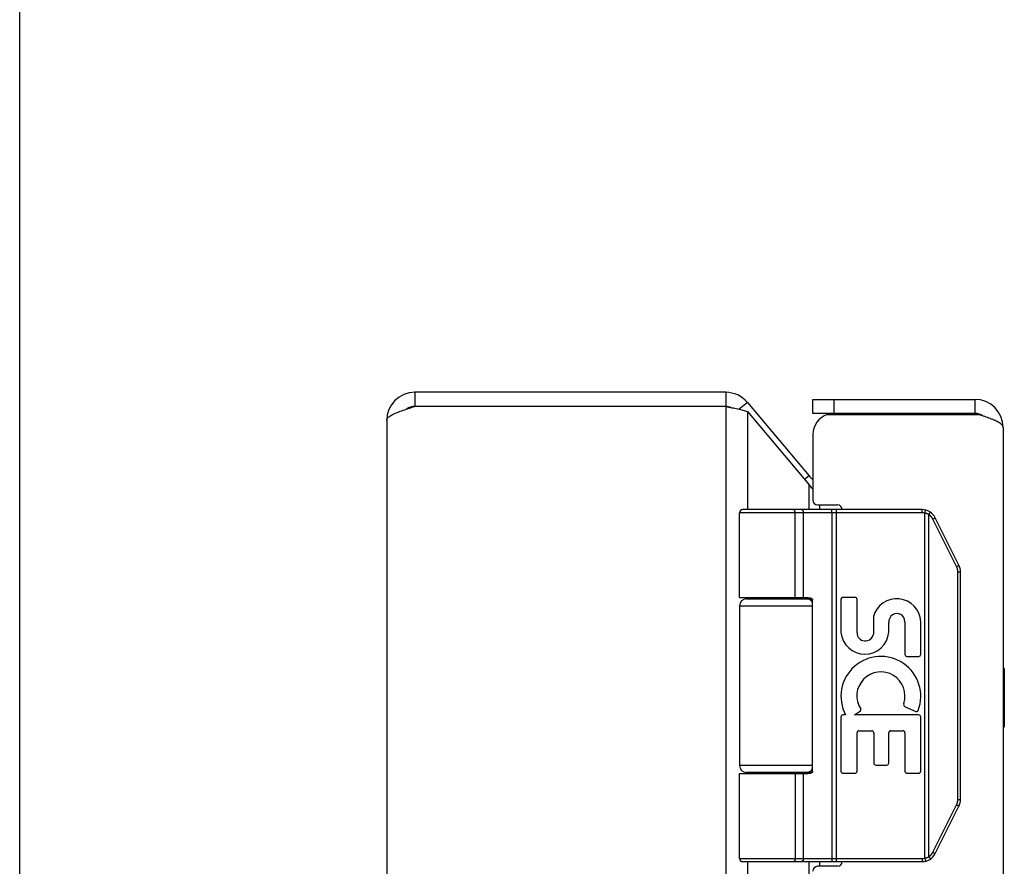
# Model space of a CAD drawing. Header units: inches. Extents: x 0 to 56.7, y 0 to 36.7.
# Tile 7 of 14: x 0 to 4.2, y 23.7 to 27.3. Entities that reach past the tile are written whole.
import ezdxf

# ---------------------------------------------------------------- set-up
doc = ezdxf.new("R2010")
doc.units = ezdxf.units.IN
doc.header["$LTSCALE"] = 3.116667
doc.header["$MEASUREMENT"] = 0
doc.layers.get('0').update_dxf_attribs({"linetype": 'CONTINUOUS'})
doc.layers.add('02___PRT_ALL_AXES', color=7, linetype='CONTINUOUS')
doc.layers.add('06___PRT_ALL_SURFS', color=7, linetype='CONTINUOUS')

msp = doc.modelspace()

# ---------------------------------------------------------------- linework, layer by layer
at = {"color": 7, "linetype": 'Continuous'}
for p, q in [((0, 0), (0, 36.6667)), ((1.6828, 25.7204), (1.6828, 25.6604)), ((3.0069, 25.7204), (3.0069, 25.6604)), ((3.0988, 25.6775), (3.0639, 25.6482)), ((3.378, 25.6304), (3.378, 25.6904)), ((3.468, 25.6304), (3.468, 25.6904)), ((4.068, 25.6904), (4.068, 25.6304)), ((4.068, 25.6304), (3.378, 25.6304)), ((3.3617, 25.3642), (3.3427, 25.3482)), ((3.8427, 25.2074), (3.0653, 25.2074)), ((3.8427, 25.2204), (3.0783, 25.2204)), ((3.2958, 25.2204), (3.2957, 25.2204)), ((3.2959, 25.2204), (3.2958, 25.2204)), ((3.296, 25.2204), (3.2959, 25.2204)), ((3.2961, 25.2204), (3.296, 25.2204)), ((3.3022, 24.8454), (3.3022, 25.2076)), ((3.3022, 24.8454), (3.3022, 25.2076)), ((3.3382, 24.8454), (3.3382, 25.2074)), ((3.4584, 25.2156), (3.4584, 25.2159)), ((3.4585, 25.2153), (3.4584, 25.2156)), ((3.4585, 25.2149), (3.4585, 25.2153)), ((3.4586, 25.2146), (3.4585, 25.2149)), ((3.4586, 25.2142), (3.4586, 25.2146)), ((3.4586, 25.2138), (3.4586, 25.2142)), ((3.4587, 25.2134), (3.4586, 25.2138)), ((3.4587, 25.2131), (3.4587, 25.2134)), ((3.4587, 25.2127), (3.4587, 25.2131)), ((3.4587, 25.2123), (3.4587, 25.2127)), ((3.4588, 25.2119), (3.4587, 25.2123)), ((3.4588, 25.2114), (3.4588, 25.2119)), ((3.4588, 25.211), (3.4588, 25.2114)), ((3.4588, 25.2106), (3.4588, 25.211)), ((3.4588, 25.2102), (3.4588, 25.2106)), ((3.4589, 25.2098), (3.4588, 25.2102)), ((3.4589, 25.2093), (3.4589, 25.2098)), ((3.4589, 25.2089), (3.4589, 25.2093)), ((3.4589, 25.2085), (3.4589, 25.2089)), ((3.4589, 25.208), (3.4589, 25.2085)), ((3.4589, 25.2076), (3.4589, 25.208)), ((3.4589, 25.2076), (3.4589, 23.7332)), ((3.4781, 23.7204), (3.4781, 25.2204)), ((3.8427, 25.2074), (3.8427, 25.2204)), ((3.8546, 25.2059), (3.8578, 25.2185)), ((3.8546, 23.7348), (3.8546, 25.2059)), ((3.8725, 25.2), (3.8729, 25.2005)), ((3.8729, 25.2005), (3.8732, 25.2011)), ((3.8732, 25.2011), (3.8735, 25.2016)), ((3.8735, 25.2016), (3.8739, 25.2021)), ((3.8739, 25.2021), (3.8741, 25.2025)), ((3.8741, 25.2025), (3.8743, 25.2028)), ((3.8743, 25.2028), (3.8745, 25.2031)), ((3.8745, 25.2031), (3.8747, 25.2035)), ((3.8747, 25.2035), (3.8748, 25.2038)), ((3.8748, 25.2038), (3.875, 25.2041)), ((3.875, 25.2041), (3.8752, 25.2044)), ((3.8752, 25.2044), (3.8754, 25.2047)), ((3.8754, 25.2047), (3.8755, 25.205)), ((3.8755, 25.205), (3.8757, 25.2053)), ((3.8757, 25.2053), (3.8759, 25.2056)), ((3.8759, 25.2056), (3.876, 25.2059)), ((3.876, 25.2059), (3.8762, 25.2062)), ((3.8762, 25.2062), (3.8763, 25.2065)), ((3.8763, 25.2065), (3.8764, 25.2067)), ((3.872, 25.1991), (3.8722, 25.1994)), ((3.872, 23.7417), (3.872, 25.1991)), ((3.8722, 25.1994), (3.8725, 25.2)), ((3.8888, 25.18), (3.8897, 25.1805)), ((3.9899, 24.9778), (3.8888, 25.18)), ((3.8897, 25.1805), (3.8905, 25.1809)), ((3.8905, 25.1809), (3.8912, 25.1813)), ((3.8912, 25.1813), (3.892, 25.1817)), ((3.892, 25.1817), (3.8927, 25.1821)), ((3.8927, 25.1821), (3.8933, 25.1824)), ((3.8933, 25.1824), (3.8938, 25.1827)), ((3.8938, 25.1827), (3.8943, 25.1829)), ((3.8943, 25.1829), (3.8946, 25.1831)), ((3.8946, 25.1831), (3.895, 25.1834)), ((3.895, 25.1834), (3.8954, 25.1836)), ((3.8954, 25.1836), (3.8958, 25.1838)), ((3.8958, 25.1838), (3.8961, 25.184)), ((3.8961, 25.184), (3.8963, 25.1841)), ((3.8963, 25.1841), (3.8965, 25.1843)), ((3.8965, 25.1843), (3.8968, 25.1844)), ((3.8968, 25.1844), (3.897, 25.1845)), ((3.897, 25.1845), (3.8972, 25.1846)), ((3.8972, 25.1846), (3.8973, 25.1848)), ((3.9997, 24.9836), (3.8986, 25.1858)), ((3.9911, 24.9784), (3.9918, 24.9788)), ((3.9918, 24.9788), (3.9925, 24.9791)), ((3.9925, 24.9791), (3.9933, 24.9795)), ((3.9933, 24.9795), (3.9939, 24.9799)), ((3.9939, 24.9799), (3.9946, 24.9803)), ((3.9946, 24.9803), (3.9951, 24.9805)), ((3.9951, 24.9805), (3.9956, 24.9808)), ((3.9951, 23.9851), (3.9951, 24.9556)), ((3.9951, 24.9556), (4.0063, 24.9556)), ((3.9956, 24.9808), (3.996, 24.981)), ((3.996, 24.981), (3.9964, 24.9813)), ((3.9964, 24.9813), (3.9968, 24.9815)), ((3.9968, 24.9815), (3.9971, 24.9816)), ((3.9971, 24.9816), (3.9973, 24.9818)), ((3.9973, 24.9818), (3.9975, 24.9819)), ((3.9975, 24.9819), (3.9978, 24.9821)), ((3.9978, 24.9821), (3.998, 24.9822)), ((3.998, 24.9822), (3.9982, 24.9823)), ((3.9982, 24.9823), (3.9984, 24.9825)), ((4.0063, 23.9851), (4.0063, 24.9556)), ((3.0953, 24.8404), (3.3741, 24.8404)), ((3.3763, 24.1054), (3.3763, 24.8354)), ((3.0653, 24.8104), (3.3763, 24.8104)), ((3.3763, 24.1304), (3.0653, 24.1304)), ((3.0653, 24.0954), (3.3564, 24.0954)), ((3.3741, 24.1004), (3.0953, 24.1004)), ((3.3382, 23.7334), (3.3382, 24.0954)), ((3.9951, 23.9851), (4.0063, 23.9851)), ((3.8888, 23.7608), (3.9899, 23.963)), ((3.8986, 23.7549), (3.9997, 23.9572)), ((3.9899, 23.963), (3.9909, 23.9625)), ((3.9909, 23.9625), (3.9916, 23.9621)), ((3.9916, 23.9621), (3.9924, 23.9617)), ((3.9924, 23.9617), (3.9931, 23.9614)), ((3.9931, 23.9614), (3.9938, 23.961)), ((3.9938, 23.961), (3.9944, 23.9606)), ((3.9944, 23.9606), (3.9949, 23.9603)), ((3.9949, 23.9603), (3.9954, 23.9601)), ((3.9954, 23.9601), (3.9958, 23.9598)), ((3.9958, 23.9598), (3.9963, 23.9596)), ((3.9963, 23.9596), (3.9967, 23.9594)), ((3.9967, 23.9594), (3.9969, 23.9592)), ((3.9969, 23.9592), (3.9972, 23.9591)), ((3.9972, 23.9591), (3.9974, 23.9589)), ((3.9974, 23.9589), (3.9977, 23.9588)), ((3.9977, 23.9588), (3.9979, 23.9586)), ((3.9979, 23.9586), (3.9981, 23.9585)), ((3.9981, 23.9585), (3.9983, 23.9584)), ((3.0653, 23.7334), (3.8427, 23.7334)), ((3.4589, 23.7332), (3.4589, 23.7327)), ((3.4589, 23.7327), (3.4589, 23.7323)), ((3.8427, 23.7334), (3.8427, 23.7204)), ((3.8546, 23.7348), (3.8578, 23.7222)), ((3.872, 23.7417), (3.8723, 23.7412)), ((3.8723, 23.7412), (3.8726, 23.7406)), ((3.8726, 23.7406), (3.873, 23.7401)), ((3.873, 23.7401), (3.8733, 23.7395)), ((3.8733, 23.7395), (3.8736, 23.739)), ((3.8741, 23.7383), (3.8743, 23.738)), ((3.8743, 23.738), (3.8745, 23.7376)), ((3.8745, 23.7376), (3.8747, 23.7373)), ((3.8747, 23.7373), (3.8748, 23.737)), ((3.8748, 23.737), (3.875, 23.7367)), ((3.875, 23.7367), (3.8752, 23.7363)), ((3.8752, 23.7363), (3.8754, 23.736)), ((3.8754, 23.736), (3.8755, 23.7357)), ((3.8755, 23.7357), (3.8757, 23.7354)), ((3.8757, 23.7354), (3.8759, 23.7351)), ((3.8759, 23.7351), (3.876, 23.7349)), ((3.876, 23.7349), (3.8762, 23.7346)), ((3.8762, 23.7346), (3.8763, 23.7343)), ((3.8888, 23.7608), (3.8897, 23.7603)), ((3.8897, 23.7603), (3.8905, 23.7599)), ((3.8905, 23.7599), (3.8912, 23.7595)), ((3.8912, 23.7595), (3.892, 23.7591)), ((3.892, 23.7591), (3.8927, 23.7587)), ((3.8927, 23.7587), (3.8933, 23.7584)), ((3.8933, 23.7584), (3.8938, 23.7581)), ((3.8938, 23.7581), (3.8943, 23.7578)), ((3.8943, 23.7578), (3.8947, 23.7576)), ((3.8947, 23.7576), (3.8951, 23.7573)), ((3.8951, 23.7573), (3.8956, 23.7571)), ((3.8956, 23.7571), (3.8958, 23.7569)), ((3.8962, 23.7567), (3.8964, 23.7566)), ((3.8964, 23.7566), (3.8966, 23.7565)), ((3.8966, 23.7565), (3.8969, 23.7563)), ((3.8969, 23.7563), (3.8971, 23.7562)), ((3.0783, 23.7204), (3.8427, 23.7204)), ((3.2958, 23.7204), (3.2957, 23.7204)), ((3.2959, 23.7204), (3.2958, 23.7204)), ((3.296, 23.7204), (3.2959, 23.7204)), ((3.2961, 23.7204), (3.296, 23.7204)), ((3.2962, 23.7204), (3.2961, 23.7204)), ((3.4585, 23.7255), (3.4584, 23.7252)), ((3.4586, 23.7262), (3.4585, 23.7259)), ((3.4585, 23.7259), (3.4585, 23.7255)), ((3.4587, 23.7273), (3.4586, 23.727)), ((3.4586, 23.727), (3.4586, 23.7266)), ((3.4586, 23.7266), (3.4586, 23.7262)), ((3.4588, 23.7289), (3.4587, 23.7285)), ((3.4587, 23.7285), (3.4587, 23.7281)), ((3.4587, 23.7281), (3.4587, 23.7277)), ((3.4587, 23.7277), (3.4587, 23.7273)), ((3.4589, 23.731), (3.4588, 23.7306)), ((3.4588, 23.7306), (3.4588, 23.7302)), ((3.4588, 23.7302), (3.4588, 23.7297)), ((3.4588, 23.7297), (3.4588, 23.7293)), ((3.4588, 23.7293), (3.4588, 23.7289)), ((3.4589, 23.7323), (3.4589, 23.7319)), ((3.4589, 23.7319), (3.4589, 23.7314)), ((3.4589, 23.7314), (3.4589, 23.731))]:
    msp.add_line(p, q, dxfattribs=at)
at = {"color": 3, "linetype": 'Continuous'}
for p, q in [((3.0069, 25.7204), (1.6828, 25.7204)), ((3.0988, 25.6775), (3.3617, 25.3642)), ((3.378, 25.6904), (4.068, 25.6904)), ((3.0069, 25.6604), (1.6828, 25.6604)), ((3.0069, 25.6604), (3.0069, 11.7804)), ((3.0988, 25.639), (3.0988, 25.2204)), ((3.0988, 25.639), (3.3617, 25.3256)), ((3.4385, 25.6254), (4.0837, 25.6254)), ((1.5628, 25.6004), (1.5628, 11.8404)), ((3.378, 25.5404), (3.378, 25.2604)), ((4.188, 25.5704), (4.188, 11.8704)), ((3.3617, 25.2204), (3.3617, 25.3256)), ((3.398, 25.2404), (3.483, 25.2404)), ((3.4077, 25.2204), (3.4077, 25.2404)), ((3.0988, 24.8454), (3.0988, 24.8404)), ((3.3617, 24.8404), (3.3617, 24.8451)), ((3.0988, 24.1004), (3.0988, 24.0954)), ((3.3617, 24.0957), (3.3617, 24.1004)), ((3.0988, 23.7204), (3.0988, 19.4704)), ((3.3617, 19.4704), (3.3617, 23.7204)), ((3.483, 23.7004), (3.398, 23.7004)), ((3.4077, 23.7004), (3.4077, 23.7204))]:
    msp.add_line(p, q, dxfattribs=at)
for points in [[(1.5628, 25.6004), (1.563, 25.6027), (1.5637, 25.605), (1.5648, 25.6073), (1.5663, 25.6096), (1.5682, 25.6119), (1.5706, 25.6142), (1.5734, 25.6165), (1.5766, 25.6189), (1.5801, 25.6212), (1.584, 25.6235), (1.5883, 25.6258), (1.593, 25.6281), (1.598, 25.6304), (1.6032, 25.6327), (1.6088, 25.635), (1.6146, 25.6373), (1.6207, 25.6396), (1.627, 25.6419), (1.6336, 25.6442), (1.6403, 25.6465), (1.6471, 25.6488), (1.6541, 25.6512), (1.6612, 25.6535), (1.6683, 25.6558), (1.6756, 25.6581), (1.6828, 25.6604)], [(3.0069, 25.6604), (3.0199, 25.6577), (3.0264, 25.6564), (3.0328, 25.655), (3.0392, 25.6537), (3.0454, 25.6524), (3.0516, 25.651), (3.0576, 25.6497), (3.0634, 25.6483), (3.0691, 25.647), (3.0746, 25.6457), (3.0799, 25.6443), (3.085, 25.643), (3.0898, 25.6416), (3.0944, 25.6403), (3.0988, 25.639)], [(4.1032, 25.619), (4.0968, 25.6212), (4.0903, 25.6233), (4.0837, 25.6254)], [(4.188, 25.5704), (4.1879, 25.5725), (4.1873, 25.5746), (4.1864, 25.5767), (4.1851, 25.5789), (4.1835, 25.581), (4.1815, 25.5831), (4.1791, 25.5852), (4.1764, 25.5873), (4.1734, 25.5894), (4.1701, 25.5915), (4.1665, 25.5937), (4.1625, 25.5958), (4.1583, 25.5979), (4.1537, 25.6), (4.149, 25.6021), (4.1439, 25.6042), (4.1387, 25.6063), (4.1332, 25.6085), (4.1275, 25.6106), (4.1217, 25.6127), (4.1156, 25.6148), (4.1095, 25.6169), (4.1032, 25.619)], [(3.3617, 25.3256), (3.3646, 25.322), (3.3678, 25.3184), (3.3712, 25.3149), (3.3747, 25.3113), (3.378, 25.3081)]]:
    msp.add_lwpolyline(points, dxfattribs=at)
at = {"color": 7, "linetype": 'Continuous'}
for points in [[(3.3022, 25.2076), (3.3022, 25.2078), (3.3022, 25.208), (3.3022, 25.2083), (3.3022, 25.2085), (3.3022, 25.2087), (3.3022, 25.2089), (3.3022, 25.2091), (3.3022, 25.2093), (3.3022, 25.2096), (3.3021, 25.2098), (3.3021, 25.21), (3.3021, 25.2102), (3.3021, 25.2104), (3.302, 25.2106), (3.302, 25.2108), (3.302, 25.211), (3.302, 25.2112), (3.3019, 25.2114), (3.3019, 25.2117), (3.3019, 25.2119), (3.3018, 25.2121), (3.3018, 25.2123), (3.3017, 25.2125), (3.3017, 25.2127), (3.3016, 25.2129), (3.3016, 25.2131), (3.3015, 25.2133), (3.3015, 25.2134), (3.3014, 25.2136), (3.3014, 25.2138), (3.3013, 25.214), (3.3013, 25.2142), (3.3012, 25.2144), (3.3012, 25.2146), (3.3011, 25.2147), (3.301, 25.2149), (3.301, 25.2151), (3.3009, 25.2153), (3.3008, 25.2154), (3.3008, 25.2156), (3.3007, 25.2158), (3.3006, 25.2159), (3.3006, 25.2161), (3.3005, 25.2163), (3.3004, 25.2164), (3.3003, 25.2166), (3.3003, 25.2167), (3.3002, 25.2169), (3.3001, 25.217), (3.3, 25.2172), (3.2999, 25.2173), (3.2998, 25.2175), (3.2998, 25.2176), (3.2997, 25.2177), (3.2996, 25.2179), (3.2995, 25.218), (3.2994, 25.2181), (3.2993, 25.2182), (3.2992, 25.2183), (3.2991, 25.2185), (3.299, 25.2186), (3.2989, 25.2187), (3.2988, 25.2188), (3.2988, 25.2189), (3.2987, 25.219), (3.2986, 25.2191), (3.2985, 25.2192), (3.2984, 25.2193), (3.2983, 25.2194), (3.2982, 25.2194), (3.2981, 25.2195), (3.298, 25.2196), (3.2978, 25.2197), (3.2977, 25.2197), (3.2976, 25.2198), (3.2975, 25.2199), (3.2974, 25.2199), (3.2973, 25.22), (3.2972, 25.22), (3.2971, 25.2201), (3.297, 25.2201), (3.2969, 25.2202), (3.2968, 25.2202), (3.2967, 25.2202), (3.2966, 25.2203), (3.2965, 25.2203), (3.2964, 25.2203), (3.2962, 25.2203), (3.2961, 25.2204)], [(3.3022, 25.2076), (3.3022, 25.2078), (3.3022, 25.208), (3.3022, 25.2083), (3.3022, 25.2085), (3.3022, 25.2087), (3.3022, 25.2089), (3.3022, 25.2091), (3.3021, 25.2093), (3.3021, 25.2096), (3.3021, 25.2098), (3.3021, 25.21), (3.3021, 25.2102), (3.302, 25.2104), (3.302, 25.2106), (3.302, 25.2108), (3.302, 25.211), (3.3019, 25.2112), (3.3019, 25.2114), (3.3019, 25.2117), (3.3018, 25.2119), (3.3018, 25.2121), (3.3017, 25.2123), (3.3017, 25.2125), (3.3017, 25.2127), (3.3016, 25.2129), (3.3016, 25.2131), (3.3015, 25.2133), (3.3015, 25.2134), (3.3014, 25.2136), (3.3014, 25.2138), (3.3013, 25.214), (3.3012, 25.2142), (3.3012, 25.2144), (3.3011, 25.2146), (3.3011, 25.2147), (3.301, 25.2149), (3.3009, 25.2151), (3.3009, 25.2153), (3.3008, 25.2154), (3.3007, 25.2156), (3.3007, 25.2158), (3.3006, 25.2159), (3.3005, 25.2161), (3.3005, 25.2163), (3.3004, 25.2164), (3.3003, 25.2166), (3.3002, 25.2167), (3.3001, 25.2169), (3.3001, 25.217), (3.3, 25.2172), (3.2999, 25.2173), (3.2998, 25.2175), (3.2997, 25.2176), (3.2996, 25.2177), (3.2996, 25.2179), (3.2995, 25.218), (3.2994, 25.2181), (3.2993, 25.2182), (3.2992, 25.2183), (3.2991, 25.2185), (3.299, 25.2186), (3.2989, 25.2187), (3.2988, 25.2188), (3.2987, 25.2189), (3.2986, 25.219), (3.2985, 25.2191), (3.2984, 25.2192), (3.2983, 25.2193), (3.2982, 25.2194), (3.2981, 25.2194), (3.298, 25.2195), (3.2979, 25.2196), (3.2978, 25.2197), (3.2977, 25.2197), (3.2976, 25.2198), (3.2975, 25.2199), (3.2974, 25.2199), (3.2973, 25.22), (3.2972, 25.22), (3.2971, 25.2201), (3.297, 25.2201), (3.2969, 25.2202), (3.2968, 25.2202), (3.2966, 25.2202), (3.2965, 25.2203), (3.2964, 25.2203), (3.2963, 25.2203), (3.2962, 25.2203)], [(3.3382, 25.2074), (3.3382, 25.2076), (3.3382, 25.2078), (3.3382, 25.208), (3.3382, 25.2083), (3.3382, 25.2085), (3.3382, 25.2087), (3.3381, 25.2089), (3.3381, 25.2091), (3.3381, 25.2093), (3.3381, 25.2096), (3.338, 25.2098), (3.338, 25.21), (3.338, 25.2102), (3.3379, 25.2104), (3.3379, 25.2106), (3.3379, 25.2108), (3.3378, 25.211), (3.3378, 25.2112), (3.3377, 25.2114), (3.3377, 25.2117), (3.3376, 25.2119), (3.3376, 25.2121), (3.3375, 25.2123), (3.3374, 25.2125), (3.3374, 25.2127), (3.3373, 25.2129), (3.3372, 25.2131), (3.3372, 25.2133), (3.3371, 25.2134), (3.337, 25.2136), (3.3369, 25.2138), (3.3368, 25.214), (3.3368, 25.2142), (3.3367, 25.2144), (3.3366, 25.2146), (3.3365, 25.2147), (3.3364, 25.2149), (3.3363, 25.2151), (3.3362, 25.2153), (3.3361, 25.2154), (3.336, 25.2156), (3.3359, 25.2158), (3.3358, 25.2159), (3.3357, 25.2161), (3.3356, 25.2163), (3.3354, 25.2164), (3.3353, 25.2166), (3.3352, 25.2167), (3.3351, 25.2169), (3.335, 25.217), (3.3348, 25.2172), (3.3347, 25.2173), (3.3346, 25.2175), (3.3345, 25.2176), (3.3343, 25.2177), (3.3342, 25.2179), (3.3341, 25.218), (3.3339, 25.2181), (3.3338, 25.2182), (3.3337, 25.2183), (3.3335, 25.2185), (3.3334, 25.2186), (3.3332, 25.2187), (3.3331, 25.2188), (3.333, 25.2189), (3.3328, 25.219), (3.3327, 25.2191), (3.3325, 25.2192), (3.3324, 25.2193), (3.3322, 25.2194), (3.3321, 25.2194), (3.3319, 25.2195), (3.3318, 25.2196), (3.3316, 25.2197), (3.3314, 25.2197), (3.3313, 25.2198), (3.3311, 25.2199), (3.331, 25.2199), (3.3308, 25.22), (3.3307, 25.22), (3.3305, 25.2201), (3.3303, 25.2201), (3.3302, 25.2202), (3.33, 25.2202), (3.3298, 25.2202), (3.3297, 25.2203), (3.3295, 25.2203), (3.3294, 25.2203), (3.3292, 25.2203), (3.329, 25.2204), (3.3289, 25.2204), (3.3287, 25.2204), (3.3285, 25.2204), (3.3284, 25.2204)], [(3.4584, 25.2159), (3.4584, 25.2161), (3.4584, 25.2163), (3.4583, 25.2164), (3.4583, 25.2166), (3.4583, 25.2167), (3.4583, 25.2169), (3.4582, 25.217), (3.4582, 25.2172), (3.4582, 25.2173), (3.4582, 25.2175), (3.4581, 25.2176), (3.4581, 25.2177), (3.4581, 25.2179), (3.4581, 25.218), (3.458, 25.2181), (3.458, 25.2182), (3.458, 25.2183), (3.4579, 25.2185), (3.4579, 25.2186), (3.4579, 25.2187), (3.4579, 25.2188), (3.4578, 25.2189), (3.4578, 25.219), (3.4578, 25.2191), (3.4577, 25.2192), (3.4577, 25.2193), (3.4577, 25.2194), (3.4576, 25.2194), (3.4576, 25.2195), (3.4576, 25.2196), (3.4575, 25.2197), (3.4575, 25.2197), (3.4575, 25.2198), (3.4575, 25.2199), (3.4574, 25.2199), (3.4574, 25.22), (3.4574, 25.22), (3.4573, 25.2201), (3.4573, 25.2201), (3.4573, 25.2202), (3.4572, 25.2202), (3.4572, 25.2202), (3.4572, 25.2203), (3.4571, 25.2203), (3.4571, 25.2203), (3.4571, 25.2203), (3.457, 25.2204), (3.457, 25.2204), (3.457, 25.2204), (3.4569, 25.2204), (3.4569, 25.2204)], [(3.872, 25.1991), (3.8714, 25.1994), (3.8709, 25.1997), (3.8704, 25.2), (3.8699, 25.2002), (3.8694, 25.2005), (3.8689, 25.2008), (3.8684, 25.2011), (3.8678, 25.2013), (3.8673, 25.2016), (3.8668, 25.2018), (3.8663, 25.2021), (3.8657, 25.2023), (3.8652, 25.2025), (3.8646, 25.2028), (3.8641, 25.203), (3.8636, 25.2032), (3.863, 25.2034), (3.8625, 25.2036), (3.8619, 25.2038), (3.8614, 25.204), (3.8608, 25.2042), (3.8603, 25.2044), (3.8597, 25.2046), (3.8592, 25.2047), (3.8586, 25.2049), (3.858, 25.2051), (3.8575, 25.2052), (3.8569, 25.2054), (3.8563, 25.2055), (3.8558, 25.2057), (3.8552, 25.2058), (3.8546, 25.2059)], [(3.8764, 25.2067), (3.8765, 25.2068), (3.8765, 25.207), (3.8766, 25.2071), (3.8767, 25.2072), (3.8767, 25.2073), (3.8768, 25.2074), (3.8768, 25.2076), (3.8769, 25.2077), (3.8769, 25.2078), (3.877, 25.2079), (3.877, 25.208), (3.877, 25.2081), (3.8771, 25.2082), (3.8771, 25.2083), (3.8772, 25.2084), (3.8772, 25.2085), (3.8772, 25.2086), (3.8773, 25.2087), (3.8773, 25.2087), (3.8773, 25.2088), (3.8773, 25.2089), (3.8774, 25.209), (3.8774, 25.209), (3.8774, 25.2091), (3.8774, 25.2092), (3.8774, 25.2092), (3.8774, 25.2093), (3.8774, 25.2094), (3.8775, 25.2094), (3.8775, 25.2095), (3.8775, 25.2095), (3.8775, 25.2096), (3.8775, 25.2096), (3.8775, 25.2097), (3.8775, 25.2097), (3.8775, 25.2097), (3.8774, 25.2098), (3.8774, 25.2098), (3.8774, 25.2098), (3.8774, 25.2098), (3.8774, 25.2099), (3.8774, 25.2099), (3.8774, 25.2099)], [(3.8888, 25.18), (3.8885, 25.1805), (3.8883, 25.181), (3.888, 25.1814), (3.8878, 25.1819), (3.8875, 25.1824), (3.8873, 25.1828), (3.887, 25.1833), (3.8867, 25.1838), (3.8864, 25.1842), (3.8861, 25.1847), (3.8858, 25.1851), (3.8856, 25.1856), (3.8852, 25.186), (3.8849, 25.1864), (3.8846, 25.1869), (3.8843, 25.1873), (3.884, 25.1877), (3.8837, 25.1882), (3.8833, 25.1886), (3.883, 25.189), (3.8827, 25.1894), (3.8823, 25.1898), (3.882, 25.1902), (3.8816, 25.1906), (3.8813, 25.191), (3.8809, 25.1914), (3.8805, 25.1918), (3.8802, 25.1922), (3.8798, 25.1926), (3.8794, 25.193), (3.879, 25.1934), (3.8786, 25.1937), (3.8783, 25.1941), (3.8779, 25.1945), (3.8775, 25.1948), (3.8771, 25.1952), (3.8767, 25.1955), (3.8762, 25.1959), (3.8758, 25.1962), (3.8754, 25.1966), (3.875, 25.1969), (3.8746, 25.1972), (3.8741, 25.1975), (3.8737, 25.1979), (3.8733, 25.1982), (3.8728, 25.1985), (3.8724, 25.1988), (3.872, 25.1991)], [(3.8973, 25.1848), (3.8974, 25.1848), (3.8975, 25.1849), (3.8976, 25.1849), (3.8977, 25.185), (3.8977, 25.185), (3.8978, 25.1851), (3.8979, 25.1851), (3.898, 25.1852), (3.898, 25.1852), (3.8981, 25.1853), (3.8981, 25.1853), (3.8982, 25.1854), (3.8982, 25.1854), (3.8983, 25.1854), (3.8983, 25.1855), (3.8984, 25.1855), (3.8984, 25.1855), (3.8984, 25.1856), (3.8985, 25.1856), (3.8985, 25.1856), (3.8985, 25.1857), (3.8986, 25.1857), (3.8986, 25.1857), (3.8986, 25.1857), (3.8986, 25.1858), (3.8986, 25.1858), (3.8986, 25.1858), (3.8986, 25.1858), (3.8986, 25.1858), (3.8986, 25.1858)], [(3.9899, 24.9778), (3.9901, 24.9779), (3.9911, 24.9784)], [(3.9951, 24.9556), (3.9951, 24.9562), (3.9951, 24.9567), (3.9951, 24.9573), (3.9951, 24.9578), (3.9951, 24.9584), (3.995, 24.9589), (3.995, 24.9595), (3.9949, 24.96), (3.9949, 24.9605), (3.9948, 24.9611), (3.9948, 24.9616), (3.9947, 24.9622), (3.9946, 24.9627), (3.9945, 24.9632), (3.9945, 24.9638), (3.9944, 24.9643), (3.9943, 24.9649), (3.9942, 24.9654), (3.9941, 24.9659), (3.9939, 24.9665), (3.9938, 24.967), (3.9937, 24.9675), (3.9936, 24.9681), (3.9934, 24.9686), (3.9933, 24.9691), (3.9931, 24.9696), (3.993, 24.9702), (3.9928, 24.9707), (3.9926, 24.9712), (3.9925, 24.9717), (3.9923, 24.9722), (3.9921, 24.9728), (3.9919, 24.9733), (3.9917, 24.9738), (3.9915, 24.9743), (3.9913, 24.9748), (3.9911, 24.9753), (3.9908, 24.9758), (3.9906, 24.9763), (3.9904, 24.9768), (3.9902, 24.9773), (3.9899, 24.9778)], [(3.9984, 24.9825), (3.9985, 24.9825), (3.9986, 24.9826), (3.9986, 24.9826), (3.9987, 24.9827), (3.9988, 24.9827), (3.9989, 24.9828), (3.9989, 24.9828), (3.999, 24.9829), (3.9991, 24.9829), (3.9991, 24.983), (3.9992, 24.983), (3.9993, 24.9831), (3.9993, 24.9831), (3.9994, 24.9831), (3.9994, 24.9832), (3.9995, 24.9832), (3.9995, 24.9833), (3.9995, 24.9833), (3.9996, 24.9833), (3.9996, 24.9834), (3.9996, 24.9834), (3.9997, 24.9834), (3.9997, 24.9834), (3.9997, 24.9835), (3.9997, 24.9835), (3.9997, 24.9835), (3.9997, 24.9835), (3.9997, 24.9835), (3.9997, 24.9836), (3.9997, 24.9836), (3.9997, 24.9836)], [(3.0653, 24.8454), (3.3564, 24.8454), (3.3571, 24.8454), (3.3577, 24.8454), (3.3584, 24.8453), (3.359, 24.8453), (3.3597, 24.8453), (3.3603, 24.8452), (3.3609, 24.8452), (3.3615, 24.8451), (3.362, 24.8451), (3.3625, 24.845), (3.363, 24.845), (3.3635, 24.8449), (3.364, 24.8448), (3.3645, 24.8447), (3.3649, 24.8447), (3.3653, 24.8446), (3.3657, 24.8445), (3.3661, 24.8444), (3.3665, 24.8443), (3.3669, 24.8442), (3.3672, 24.8441), (3.3676, 24.844), (3.3679, 24.8439), (3.3682, 24.8438), (3.3686, 24.8437), (3.3689, 24.8436), (3.3692, 24.8435), (3.3694, 24.8433), (3.3697, 24.8432), (3.37, 24.8431), (3.3702, 24.843), (3.3705, 24.8429), (3.3707, 24.8428), (3.3709, 24.8426), (3.3712, 24.8425), (3.3714, 24.8424), (3.3716, 24.8423), (3.3718, 24.8422), (3.372, 24.842), (3.3722, 24.8419), (3.3724, 24.8418), (3.3725, 24.8417), (3.3727, 24.8416), (3.3729, 24.8414), (3.373, 24.8413), (3.3732, 24.8412), (3.3733, 24.8411), (3.3735, 24.8409), (3.3736, 24.8408), (3.3737, 24.8407), (3.3739, 24.8406), (3.374, 24.8404), (3.3741, 24.8403), (3.3742, 24.8402), (3.3743, 24.8401), (3.3744, 24.84), (3.3745, 24.8398), (3.3746, 24.8397), (3.3747, 24.8396), (3.3748, 24.8395), (3.3749, 24.8394), (3.375, 24.8393), (3.3751, 24.8391), (3.3752, 24.839), (3.3752, 24.8389), (3.3753, 24.8388), (3.3754, 24.8387), (3.3754, 24.8386), (3.3755, 24.8384), (3.3756, 24.8383), (3.3756, 24.8382), (3.3757, 24.8381), (3.3757, 24.838), (3.3758, 24.8379), (3.3758, 24.8378), (3.3759, 24.8377), (3.3759, 24.8375), (3.3759, 24.8374), (3.376, 24.8373), (3.376, 24.8372), (3.376, 24.8371), (3.3761, 24.837), (3.3761, 24.8369), (3.3761, 24.8368), (3.3761, 24.8367), (3.3762, 24.8366), (3.3762, 24.8365), (3.3762, 24.8363), (3.3762, 24.8362), (3.3762, 24.8361), (3.3763, 24.836), (3.3763, 24.8359), (3.3763, 24.8358), (3.3763, 24.8357), (3.3763, 24.8356), (3.3763, 24.8355), (3.3763, 24.8354)], [(3.3022, 24.0954), (3.3022, 23.7332), (3.3022, 23.733), (3.3022, 23.7327), (3.3022, 23.7325), (3.3022, 23.7323), (3.3022, 23.7321), (3.3022, 23.7319), (3.3022, 23.7317), (3.3021, 23.7314), (3.3021, 23.7312), (3.3021, 23.731), (3.3021, 23.7308), (3.3021, 23.7306), (3.302, 23.7304), (3.302, 23.7302), (3.302, 23.73), (3.302, 23.7297), (3.3019, 23.7295), (3.3019, 23.7293), (3.3019, 23.7291), (3.3018, 23.7289), (3.3018, 23.7287), (3.3017, 23.7285), (3.3017, 23.7283), (3.3017, 23.7281), (3.3016, 23.7279), (3.3016, 23.7277), (3.3015, 23.7275), (3.3015, 23.7273), (3.3014, 23.7271), (3.3014, 23.727), (3.3013, 23.7268), (3.3012, 23.7266), (3.3012, 23.7264), (3.3011, 23.7262), (3.3011, 23.726), (3.301, 23.7259), (3.3009, 23.7257), (3.3009, 23.7255), (3.3008, 23.7253), (3.3007, 23.7252), (3.3007, 23.725), (3.3006, 23.7248), (3.3005, 23.7247), (3.3005, 23.7245), (3.3004, 23.7244), (3.3003, 23.7242), (3.3002, 23.724), (3.3001, 23.7239), (3.3001, 23.7237), (3.3, 23.7236), (3.2999, 23.7235), (3.2998, 23.7233), (3.2997, 23.7232), (3.2996, 23.7231), (3.2996, 23.7229), (3.2995, 23.7228), (3.2994, 23.7227), (3.2993, 23.7225), (3.2992, 23.7224), (3.2991, 23.7223), (3.299, 23.7222), (3.2989, 23.7221), (3.2988, 23.722), (3.2987, 23.7219), (3.2986, 23.7218), (3.2985, 23.7217), (3.2984, 23.7216), (3.2983, 23.7215), (3.2982, 23.7214), (3.2981, 23.7213), (3.298, 23.7213), (3.2979, 23.7212), (3.2978, 23.7211), (3.2977, 23.721), (3.2976, 23.721), (3.2975, 23.7209), (3.2974, 23.7208), (3.2973, 23.7208), (3.2972, 23.7207), (3.2971, 23.7207), (3.297, 23.7206), (3.2969, 23.7206), (3.2968, 23.7206), (3.2966, 23.7205), (3.2965, 23.7205), (3.2964, 23.7205), (3.2963, 23.7205), (3.2962, 23.7204)], [(3.3022, 24.0954), (3.3022, 23.7332), (3.3022, 23.733), (3.3022, 23.7327), (3.3022, 23.7325), (3.3022, 23.7323), (3.3022, 23.7321), (3.3022, 23.7319), (3.3022, 23.7317), (3.3022, 23.7314), (3.3022, 23.7312), (3.3021, 23.731), (3.3021, 23.7308), (3.3021, 23.7306), (3.3021, 23.7304), (3.302, 23.7302), (3.302, 23.73), (3.302, 23.7297), (3.302, 23.7295), (3.3019, 23.7293), (3.3019, 23.7291), (3.3019, 23.7289), (3.3018, 23.7287), (3.3018, 23.7285), (3.3017, 23.7283), (3.3017, 23.7281), (3.3016, 23.7279), (3.3016, 23.7277), (3.3015, 23.7275), (3.3015, 23.7273), (3.3014, 23.7271), (3.3014, 23.727), (3.3013, 23.7268), (3.3013, 23.7266), (3.3012, 23.7264), (3.3012, 23.7262), (3.3011, 23.726), (3.301, 23.7259), (3.301, 23.7257), (3.3009, 23.7255), (3.3008, 23.7253), (3.3008, 23.7252), (3.3007, 23.725), (3.3006, 23.7248), (3.3006, 23.7247), (3.3005, 23.7245), (3.3004, 23.7244), (3.3003, 23.7242), (3.3003, 23.724), (3.3002, 23.7239), (3.3001, 23.7237), (3.3, 23.7236), (3.2999, 23.7235), (3.2998, 23.7233), (3.2998, 23.7232), (3.2997, 23.7231), (3.2996, 23.7229), (3.2995, 23.7228), (3.2994, 23.7227), (3.2993, 23.7225), (3.2992, 23.7224), (3.2991, 23.7223), (3.299, 23.7222), (3.2989, 23.7221), (3.2988, 23.722), (3.2988, 23.7219), (3.2987, 23.7218), (3.2986, 23.7217), (3.2985, 23.7216), (3.2984, 23.7215), (3.2983, 23.7214), (3.2982, 23.7213), (3.2981, 23.7213), (3.298, 23.7212), (3.2978, 23.7211), (3.2977, 23.721), (3.2976, 23.721), (3.2975, 23.7209), (3.2974, 23.7208), (3.2973, 23.7208), (3.2972, 23.7207), (3.2971, 23.7207), (3.297, 23.7206), (3.2969, 23.7206), (3.2968, 23.7206), (3.2967, 23.7205), (3.2966, 23.7205), (3.2965, 23.7205), (3.2964, 23.7205), (3.2962, 23.7204)], [(3.3763, 24.1054), (3.3763, 24.1053), (3.3763, 24.1052), (3.3763, 24.1051), (3.3763, 24.105), (3.3763, 24.1049), (3.3763, 24.1047), (3.3762, 24.1046), (3.3762, 24.1045), (3.3762, 24.1044), (3.3762, 24.1043), (3.3762, 24.1042), (3.3761, 24.1041), (3.3761, 24.104), (3.3761, 24.1039), (3.3761, 24.1038), (3.376, 24.1037), (3.376, 24.1036), (3.376, 24.1035), (3.3759, 24.1033), (3.3759, 24.1032), (3.3759, 24.1031), (3.3758, 24.103), (3.3758, 24.1029), (3.3757, 24.1028), (3.3757, 24.1027), (3.3756, 24.1026), (3.3756, 24.1024), (3.3755, 24.1023), (3.3754, 24.1022), (3.3754, 24.1021), (3.3753, 24.102), (3.3752, 24.1019), (3.3752, 24.1018), (3.3751, 24.1016), (3.375, 24.1015), (3.3749, 24.1014), (3.3748, 24.1013), (3.3747, 24.1012), (3.3746, 24.1011), (3.3745, 24.1009), (3.3744, 24.1008), (3.3743, 24.1007), (3.3742, 24.1006), (3.3741, 24.1004), (3.374, 24.1003), (3.3739, 24.1002), (3.3737, 24.1001), (3.3736, 24.1), (3.3735, 24.0998), (3.3733, 24.0997), (3.3732, 24.0996), (3.373, 24.0995), (3.3729, 24.0993), (3.3727, 24.0992), (3.3725, 24.0991), (3.3724, 24.099), (3.3722, 24.0989), (3.372, 24.0987), (3.3718, 24.0986), (3.3716, 24.0985), (3.3714, 24.0984), (3.3712, 24.0982), (3.3709, 24.0981), (3.3707, 24.098), (3.3705, 24.0979), (3.3702, 24.0978), (3.37, 24.0977), (3.3697, 24.0975), (3.3694, 24.0974), (3.3692, 24.0973), (3.3689, 24.0972), (3.3686, 24.0971), (3.3682, 24.097), (3.3679, 24.0969), (3.3676, 24.0968), (3.3672, 24.0967), (3.3669, 24.0966), (3.3665, 24.0965), (3.3661, 24.0964), (3.3657, 24.0963), (3.3653, 24.0962), (3.3649, 24.0961), (3.3645, 24.096), (3.364, 24.096), (3.3635, 24.0959), (3.363, 24.0958), (3.3625, 24.0958), (3.362, 24.0957), (3.3615, 24.0956), (3.3609, 24.0956), (3.3603, 24.0955), (3.3597, 24.0955), (3.359, 24.0955), (3.3584, 24.0954), (3.3577, 24.0954), (3.3571, 24.0954), (3.3564, 24.0954)], [(3.9899, 23.963), (3.9902, 23.9635), (3.9904, 23.964), (3.9906, 23.9645), (3.9908, 23.965), (3.9911, 23.9655), (3.9913, 23.966), (3.9915, 23.9665), (3.9917, 23.967), (3.9919, 23.9675), (3.9921, 23.968), (3.9923, 23.9685), (3.9925, 23.9691), (3.9926, 23.9696), (3.9928, 23.9701), (3.993, 23.9706), (3.9931, 23.9711), (3.9933, 23.9717), (3.9934, 23.9722), (3.9936, 23.9727), (3.9937, 23.9732), (3.9938, 23.9738), (3.9939, 23.9743), (3.9941, 23.9748), (3.9942, 23.9754), (3.9943, 23.9759), (3.9944, 23.9764), (3.9945, 23.977), (3.9945, 23.9775), (3.9946, 23.9781), (3.9947, 23.9786), (3.9948, 23.9791), (3.9948, 23.9797), (3.9949, 23.9802), (3.9949, 23.9808), (3.995, 23.9813), (3.995, 23.9819), (3.9951, 23.9824), (3.9951, 23.983), (3.9951, 23.9835), (3.9951, 23.984), (3.9951, 23.9846), (3.9951, 23.9851)], [(3.9983, 23.9584), (3.9985, 23.9583), (3.9986, 23.9582), (3.9986, 23.9582), (3.9987, 23.9581), (3.9988, 23.958), (3.9989, 23.958), (3.9989, 23.9579), (3.999, 23.9579), (3.9991, 23.9578), (3.9991, 23.9578), (3.9992, 23.9578), (3.9993, 23.9577), (3.9993, 23.9577), (3.9994, 23.9576), (3.9994, 23.9576), (3.9995, 23.9576), (3.9995, 23.9575), (3.9995, 23.9575), (3.9996, 23.9575), (3.9996, 23.9574), (3.9996, 23.9574), (3.9997, 23.9574), (3.9997, 23.9573), (3.9997, 23.9573), (3.9997, 23.9573), (3.9997, 23.9573), (3.9997, 23.9573), (3.9997, 23.9572), (3.9997, 23.9572), (3.9997, 23.9572), (3.9997, 23.9572)], [(3.3382, 23.7334), (3.3382, 23.7332), (3.3382, 23.733), (3.3382, 23.7327), (3.3382, 23.7325), (3.3382, 23.7323), (3.3382, 23.7321), (3.3381, 23.7319), (3.3381, 23.7317), (3.3381, 23.7314), (3.3381, 23.7312), (3.338, 23.731), (3.338, 23.7308), (3.338, 23.7306), (3.3379, 23.7304), (3.3379, 23.7302), (3.3379, 23.73), (3.3378, 23.7297), (3.3378, 23.7295), (3.3377, 23.7293), (3.3377, 23.7291), (3.3376, 23.7289), (3.3376, 23.7287), (3.3375, 23.7285), (3.3374, 23.7283), (3.3374, 23.7281), (3.3373, 23.7279), (3.3372, 23.7277), (3.3372, 23.7275), (3.3371, 23.7273), (3.337, 23.7271), (3.3369, 23.727), (3.3368, 23.7268), (3.3368, 23.7266), (3.3367, 23.7264), (3.3366, 23.7262), (3.3365, 23.726), (3.3364, 23.7259), (3.3363, 23.7257), (3.3362, 23.7255), (3.3361, 23.7253), (3.336, 23.7252), (3.3359, 23.725), (3.3358, 23.7248), (3.3357, 23.7247), (3.3356, 23.7245), (3.3354, 23.7244), (3.3353, 23.7242), (3.3352, 23.724), (3.3351, 23.7239), (3.335, 23.7237), (3.3348, 23.7236), (3.3347, 23.7235), (3.3346, 23.7233), (3.3345, 23.7232), (3.3343, 23.7231), (3.3342, 23.7229), (3.3341, 23.7228), (3.3339, 23.7227), (3.3338, 23.7225), (3.3337, 23.7224), (3.3335, 23.7223), (3.3334, 23.7222), (3.3332, 23.7221), (3.3331, 23.722), (3.333, 23.7219), (3.3328, 23.7218), (3.3327, 23.7217), (3.3325, 23.7216), (3.3324, 23.7215), (3.3322, 23.7214), (3.3321, 23.7213), (3.3319, 23.7213), (3.3318, 23.7212), (3.3316, 23.7211), (3.3314, 23.721), (3.3313, 23.721), (3.3311, 23.7209), (3.331, 23.7208), (3.3308, 23.7208), (3.3307, 23.7207), (3.3305, 23.7207), (3.3303, 23.7206), (3.3302, 23.7206), (3.33, 23.7206), (3.3298, 23.7205), (3.3297, 23.7205), (3.3295, 23.7205), (3.3294, 23.7205), (3.3292, 23.7204), (3.329, 23.7204), (3.3289, 23.7204), (3.3287, 23.7204), (3.3285, 23.7204), (3.3284, 23.7204)], [(3.8546, 23.7348), (3.8552, 23.735), (3.8558, 23.7351), (3.8563, 23.7353), (3.8569, 23.7354), (3.8575, 23.7355), (3.858, 23.7357), (3.8586, 23.7359), (3.8592, 23.736), (3.8597, 23.7362), (3.8603, 23.7364), (3.8608, 23.7366), (3.8614, 23.7368), (3.8619, 23.737), (3.8625, 23.7372), (3.863, 23.7374), (3.8636, 23.7376), (3.8641, 23.7378), (3.8646, 23.738), (3.8652, 23.7382), (3.8657, 23.7385), (3.8663, 23.7387), (3.8668, 23.739), (3.8673, 23.7392), (3.8678, 23.7395), (3.8684, 23.7397), (3.8689, 23.74), (3.8694, 23.7403), (3.8699, 23.7405), (3.8704, 23.7408), (3.8709, 23.7411), (3.8714, 23.7414), (3.872, 23.7417)], [(3.872, 23.7417), (3.8724, 23.742), (3.8728, 23.7423), (3.8733, 23.7426), (3.8737, 23.7429), (3.8741, 23.7432), (3.8746, 23.7436), (3.875, 23.7439), (3.8754, 23.7442), (3.8758, 23.7446), (3.8762, 23.7449), (3.8767, 23.7452), (3.8771, 23.7456), (3.8775, 23.746), (3.8779, 23.7463), (3.8783, 23.7467), (3.8786, 23.747), (3.879, 23.7474), (3.8794, 23.7478), (3.8798, 23.7482), (3.8802, 23.7486), (3.8805, 23.7489), (3.8809, 23.7493), (3.8813, 23.7497), (3.8816, 23.7501), (3.882, 23.7505), (3.8823, 23.7509), (3.8827, 23.7514), (3.883, 23.7518), (3.8833, 23.7522), (3.8837, 23.7526), (3.884, 23.753), (3.8843, 23.7535), (3.8846, 23.7539), (3.8849, 23.7543), (3.8852, 23.7548), (3.8856, 23.7552), (3.8858, 23.7557), (3.8861, 23.7561), (3.8864, 23.7566), (3.8867, 23.757), (3.887, 23.7575), (3.8873, 23.7579), (3.8875, 23.7584), (3.8878, 23.7589), (3.888, 23.7593), (3.8883, 23.7598), (3.8885, 23.7603), (3.8888, 23.7608)], [(3.8736, 23.739), (3.874, 23.7385), (3.8741, 23.7383)], [(3.8763, 23.7343), (3.8764, 23.7341), (3.8765, 23.7339), (3.8765, 23.7338), (3.8766, 23.7337), (3.8767, 23.7336), (3.8767, 23.7334), (3.8768, 23.7333), (3.8768, 23.7332), (3.8769, 23.7331), (3.8769, 23.733), (3.877, 23.7329), (3.877, 23.7328), (3.877, 23.7327), (3.8771, 23.7326), (3.8771, 23.7325), (3.8772, 23.7324), (3.8772, 23.7323), (3.8772, 23.7322), (3.8773, 23.7321), (3.8773, 23.732), (3.8773, 23.732), (3.8773, 23.7319), (3.8774, 23.7318), (3.8774, 23.7317), (3.8774, 23.7317), (3.8774, 23.7316), (3.8774, 23.7315), (3.8774, 23.7315), (3.8774, 23.7314), (3.8775, 23.7314), (3.8775, 23.7313), (3.8775, 23.7312), (3.8775, 23.7312), (3.8775, 23.7312), (3.8775, 23.7311), (3.8775, 23.7311), (3.8775, 23.731), (3.8774, 23.731), (3.8774, 23.731), (3.8774, 23.731), (3.8774, 23.7309), (3.8774, 23.7309), (3.8774, 23.7309), (3.8774, 23.7309)], [(3.8958, 23.7569), (3.8961, 23.7568), (3.8962, 23.7567)], [(3.8971, 23.7562), (3.8972, 23.7561), (3.8973, 23.756), (3.8974, 23.756), (3.8975, 23.7559), (3.8976, 23.7558), (3.8977, 23.7558), (3.8977, 23.7557), (3.8978, 23.7557), (3.8979, 23.7556), (3.898, 23.7556), (3.898, 23.7555), (3.8981, 23.7555), (3.8981, 23.7555), (3.8982, 23.7554), (3.8982, 23.7554), (3.8983, 23.7553), (3.8983, 23.7553), (3.8984, 23.7553), (3.8984, 23.7552), (3.8984, 23.7552), (3.8985, 23.7552), (3.8985, 23.7551), (3.8985, 23.7551), (3.8986, 23.7551), (3.8986, 23.7551), (3.8986, 23.755), (3.8986, 23.755), (3.8986, 23.755), (3.8986, 23.755), (3.8986, 23.755), (3.8986, 23.7549), (3.8986, 23.7549)], [(3.4584, 23.7252), (3.4584, 23.7248), (3.4584, 23.7247), (3.4584, 23.7245), (3.4583, 23.7244), (3.4583, 23.7242), (3.4583, 23.724), (3.4583, 23.7239), (3.4582, 23.7237), (3.4582, 23.7236), (3.4582, 23.7235), (3.4582, 23.7233), (3.4581, 23.7232), (3.4581, 23.7231), (3.4581, 23.7229), (3.4581, 23.7228), (3.458, 23.7227), (3.458, 23.7225), (3.458, 23.7224), (3.4579, 23.7223), (3.4579, 23.7222), (3.4579, 23.7221), (3.4579, 23.722), (3.4578, 23.7219), (3.4578, 23.7218), (3.4578, 23.7217), (3.4577, 23.7216), (3.4577, 23.7215), (3.4577, 23.7214), (3.4576, 23.7213), (3.4576, 23.7213), (3.4576, 23.7212), (3.4575, 23.7211), (3.4575, 23.721), (3.4575, 23.721), (3.4575, 23.7209), (3.4574, 23.7208), (3.4574, 23.7208), (3.4574, 23.7207), (3.4573, 23.7207), (3.4573, 23.7206), (3.4573, 23.7206), (3.4572, 23.7206), (3.4572, 23.7205), (3.4572, 23.7205), (3.4571, 23.7205), (3.4571, 23.7205), (3.4571, 23.7204), (3.457, 23.7204), (3.457, 23.7204), (3.457, 23.7204), (3.4569, 23.7204), (3.4569, 23.7204)]]:
    msp.add_lwpolyline(points, dxfattribs=at)
at = {"color": 3, "linetype": 'Continuous'}
for centre, radius, start, end in [((1.6828, 25.6004), 0.12, 90, 180), ((3.0069, 25.6004), 0.12, 40, 90), ((4.068, 25.5704), 0.12, 0, 90), ((3.468, 25.5404), 0.09, 109.1881, 180), ((3.4077, 25.4027), 0.06, 220, 240.3836), ((3.398, 25.2604), 0.02, 180, 270), ((3.483, 25.2204), 0.02, 0, 90), ((3.398, 23.6804), 0.02, 90, 180), ((3.483, 23.7204), 0.02, 270, 360)]:
    msp.add_arc(centre, radius, start, end, dxfattribs=at)
at = {"color": 7, "linetype": 'Continuous'}
for centre, radius, start, end in [((1.6828, 25.6004), 0.06, 90, 125.7857), ((3.0069, 25.6004), 0.06, 66.8956, 90), ((4.068, 25.5704), 0.06, 54.2674, 90), ((3.0783, 25.2074), 0.013, 90, 180), ((3.8427, 25.1579), 0.0625, 26.565, 90), ((3.8427, 25.1579), 0.0495, 76.056, 90), ((3.9438, 24.9556), 0.0625, 360, 26.5651), ((3.0953, 24.8104), 0.03, 90, 180), ((3.3503, 24.8104), 0.03, 30.1277, 90), ((3.0953, 24.1304), 0.03, 180, 270), ((3.3503, 24.1304), 0.03, 270, 329.8723), ((3.9438, 23.9851), 0.0625, 333.4349, 0), ((3.0783, 23.7334), 0.013, 180, 270), ((3.8427, 23.7829), 0.0625, 270, 333.435), ((3.8427, 23.7829), 0.0495, 270, 283.944)]:
    msp.add_arc(centre, radius, start, end, dxfattribs=at)
at = {"layer": '02___PRT_ALL_AXES', "color": 7, "linetype": 'Continuous'}
for p, q in [((3.0653, 24.8454), (3.0653, 25.2074)), ((3.1448, 24.8454), (3.1448, 24.8404)), ((3.3008, 24.8454), (3.3008, 24.8404)), ((3.4971, 24.838), (3.4971, 24.6969)), ((3.5574, 24.8464), (3.5055, 24.8464)), ((3.5658, 24.6963), (3.5658, 24.838)), ((3.0653, 24.8104), (3.0653, 24.1304)), ((3.6358, 24.7647), (3.6358, 24.6899)), ((3.7012, 24.6979), (3.7014, 24.7407)), ((3.7699, 24.743), (3.7699, 24.6034)), ((3.8373, 24.6034), (3.8373, 24.743)), ((3.7783, 24.595), (3.8289, 24.595)), ((3.5545, 24.3455), (3.58, 24.3634)), ((3.771, 24.3802), (3.8163, 24.3606)), ((3.4971, 24.3371), (3.4971, 24.1056)), ((3.5172, 24.3455), (3.5055, 24.3455)), ((3.8289, 24.3455), (3.5545, 24.3455)), ((3.8373, 24.1056), (3.8373, 24.3371)), ((3.5742, 24.2781), (3.6289, 24.2781)), ((3.7094, 24.2781), (3.7615, 24.2781)), ((3.5658, 24.1056), (3.5658, 24.2697)), ((3.6373, 24.2697), (3.6373, 24.1401)), ((3.701, 24.1401), (3.701, 24.2697)), ((3.7699, 24.2697), (3.7699, 24.1056)), ((3.6457, 24.1317), (3.6926, 24.1317)), ((3.0653, 23.7334), (3.0653, 24.0954)), ((3.1448, 24.1004), (3.1448, 24.0954)), ((3.3008, 24.1004), (3.3008, 24.0954)), ((3.5055, 24.0972), (3.5574, 24.0972)), ((3.7783, 24.0972), (3.8289, 24.0972))]:
    msp.add_line(p, q, dxfattribs=at)
for centre, radius, start, end in [((3.5055, 24.838), 0.0084, 90, 180), ((3.5574, 24.838), 0.0084, 0, 90), ((3.7349, 24.7385), 0.1025, 2.5311, 165.2013), ((3.7356, 24.743), 0.0343, 0, 183.9372), ((3.5991, 24.707), 0.1025, 185.6616, 354.9365), ((3.6011, 24.6963), 0.0353, 180, 349.421), ((3.6675, 24.425), 0.17, 339.2967, 207.8817), ((3.7783, 24.6034), 0.0084, 180, 270), ((3.8289, 24.6034), 0.0084, 270, 360), ((3.6675, 24.4266), 0.1025, 341.514, 212.9235), ((3.5768, 24.3679), 0.0055, 305.0553, 32.9235), ((3.7753, 24.3905), 0.0112, 161.514, 247.3019), ((3.8194, 24.3676), 0.00764, 246.3656, 339.2967), ((3.5055, 24.3371), 0.0084, 90, 180), ((3.8289, 24.3371), 0.0084, 0, 90), ((3.5742, 24.2697), 0.0084, 90, 180), ((3.6289, 24.2697), 0.0084, 0, 90), ((3.7094, 24.2697), 0.0084, 90, 180), ((3.7615, 24.2697), 0.0084, 0, 90), ((3.6457, 24.1401), 0.0084, 180, 270), ((3.6926, 24.1401), 0.0084, 270, 360), ((3.5055, 24.1056), 0.0084, 180, 270), ((3.5574, 24.1056), 0.0084, 270, 360), ((3.7783, 24.1056), 0.0084, 180, 270), ((3.8289, 24.1056), 0.0084, 270, 360)]:
    msp.add_arc(centre, radius, start, end, dxfattribs=at)
at = {"layer": '06___PRT_ALL_SURFS', "color": 7, "linetype": 'Continuous'}
for p, q in [((4.193, 24.5429), (4.188, 24.5429)), ((4.193, 24.5429), (4.193, 24.2929)), ((4.193, 24.4179), (4.188, 24.4179)), ((4.193, 24.2929), (4.188, 24.2929))]:
    msp.add_line(p, q, dxfattribs=at)

doc.saveas('drawing.dxf')
